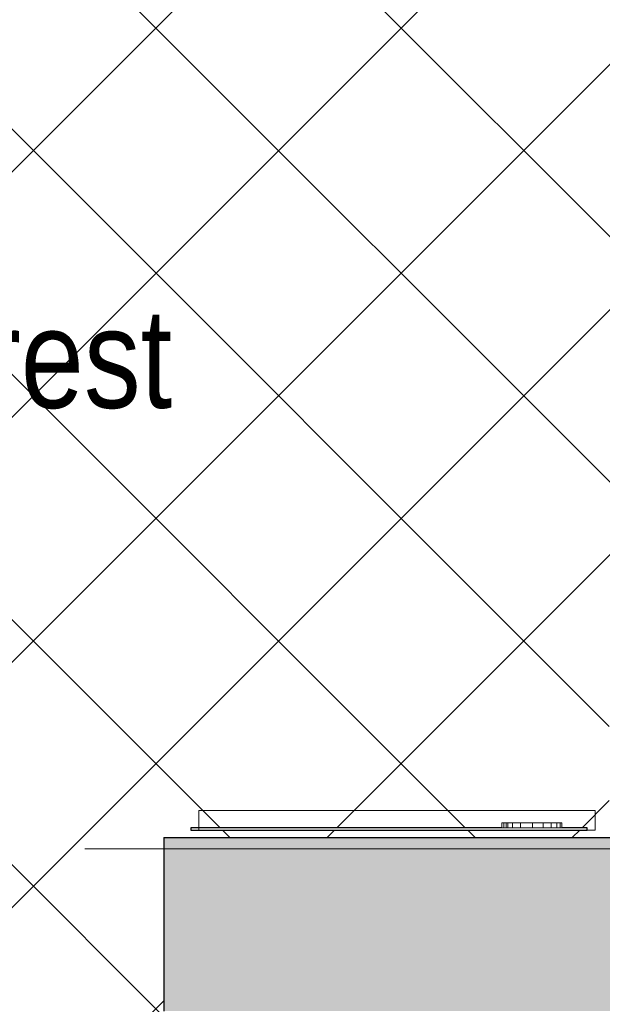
# Model space of a CAD drawing. Header units: millimetres. Extents: x -2180 to 54567, y -1945 to 22251.
# Tile 136 of 143: x 34126 to 35302, y 7186 to 9174. Entities that reach past the tile are written whole.
import ezdxf

# ---------------------------------------------------------------- set-up
doc = ezdxf.new("R2010")
doc.units = ezdxf.units.MM
doc.linetypes.add('Grid Line 1_2_', pattern=[2222.5, 1270, -317.5, 317.5, -317.5])
for name, color, linetype, lineweight, true_color in [('_ hall', 9, 'Continuous', 9, 0x808080), ('Color Fill-1', 7, 'Continuous', 9, 0xab8450), ('Cut Pattern-1', 7, 'Continuous', 9, 0x787878)]:
    doc.layers.add(name, color=color, linetype=linetype, lineweight=lineweight, true_color=true_color)
for name, color, linetype, lineweight in [('Generic Models', 7, 'Continuous', 9), ('Generic Models-2', 7, 'Continuous', 25), ('Grids-1', 7, 'Grid Line 1_2_', 9), ('Text Notes', 7, 'Continuous', 9), ('Walls-1', 7, 'Continuous', 25)]:
    doc.layers.add(name, color=color, linetype=linetype, lineweight=lineweight)
doc.styles.add('Swis721 Cn BT_1', font='swissc.ttf', dxfattribs={"height": 200})

# ---------------------------------------------------------------- blocks, each defined once
blk = doc.blocks.new('Generic Models 16 - Generic Models 8-2295188-1 Korruse põrandate plaan')
at = {"layer": 'Generic Models-2'}
for p, q in [((35099.1, 7542.8), (34471.2, 7542.8)), ((34471.2, 7542.8), (34471.2, 7537.8)), ((34471.2, 7537.8), (35271.2, 7537.8)), ((35271.2, 7542.8), (35220.1, 7542.8)), ((35271.2, 7537.8), (35271.2, 7542.8))]:
    blk.add_line(p, q, dxfattribs=at)

msp = doc.modelspace()

# ---------------------------------------------------------------- hatches: boundary and pattern name
at = {"layer": 'Color Fill-1'}
h = msp.add_hatch(dxfattribs=at)
h.set_pattern_fill('FP_39', color=256, style=0, pattern_type=2)
h.set_pattern_definition([(45, (0, 0), (-247.4874, 247.4874), []), (135, (0, 0), (-247.4874, -247.4874), [])])
h.paths.add_polyline_path([(30348.1, 8421.5), (30339.1, 8421.5), (30339.6, 8412.5), (30348.1, 8412.5), (30348.1, 8416.7)], flags=0)
h.paths.add_polyline_path([(32956.9, 5313.1), (32956.9, 5397.6), (33100.9, 5396.6), (33101.1, 5313.1), (33110.9, 5313.1), (33110.9, 5338.6), (33990.9, 5338.6), (33990.9, 5313.1), (34000.9, 5313.1), (34000.9, 5348.1), (34724.5, 5348.1), (34724.5, 5397.6), (34782.5, 5397.6), (34782.5, 5407.6), (34744.5, 5407.6), (34744.5, 5422.6), (34044.5, 5422.6), (34044.5, 5472.6), (34744.5, 5472.6), (34744.5, 6137.6), (34782.5, 6137.6), (34782.5, 6147.6), (34724.5, 6147.6), (34724.5, 7172.8), (34416.8, 7172.8), (34416.8, 7522.8), (35316.2, 7522.8), (35316.2, 7773.8), (35340.7, 7773.8), (35340.7, 10169), (33673.1, 10267.8), (33673.1, 10373.1), (33541.5, 10373.1), (33541.5, 10456.8), (32898.5, 10456.8), (32897.5, 10422.1), (32757.1, 10422.1), (32757.6, 10434.6), (32874.6, 10434.6), (32874.6, 10456.8), (31801.5, 10456.8), (31801.5, 10373.1), (30367, 10373.1), (30367, 10463.5), (30339.1, 10465.2), (30339.2, 10227.1), (30374.1, 10227.1), (30374.1, 10167.1), (30348.1, 10167.1), (30348.1, 9204.2), (30404.8, 9203.4), (30412.8, 9199.7), (30419, 9194.3), (30421.5, 9190.7), (30424.3, 9183.3), (30422.4, 9175.8), (30417.7, 9172.3), (30412.8, 9170.8), (30348.1, 9170.8), (30348.1, 8412.5), (30374.1, 8412.5), (30374.1, 7522.8), (31385.6, 7522.8), (31385.6, 7172.8), (30505.6, 7172.8), (30505.6, 7112.8), (30298.7, 7112.8), (30298.7, 5348.1), (32056.9, 5348.1), (32056.9, 5313.1), (32066.9, 5313.1), (32066.9, 5338.6), (32946.9, 5338.6), (32946.9, 5313.1)], flags=0)
h.paths.add_polyline_path([(34749.5, 7537.8), (34471.2, 7537.8), (34471.2, 7542.8), (35099.1, 7542.8), (35099.1, 7552.8), (35220.1, 7552.8), (35220.1, 7542.8), (35271.2, 7542.8), (35271.2, 7537.8), (34782.5, 7537.8)], flags=0)
h.paths.add_polyline_path([(30398.3, 9204.2), (30398.3, 9204.2), (30398.3, 9229.8)], flags=0)
at = {"layer": 'Cut Pattern-1'}
h = msp.add_hatch(color=256, dxfattribs=at)
h.paths.add_polyline_path([(34749.5, 7172.8), (35840.5, 7172.8), (35840.5, 7522.8), (34416.8, 7522.8), (34416.8, 7172.8), (34737, 7172.8)], flags=0)
h.paths.add_polyline_path([(30505.6, 7172.8), (31385.6, 7172.8), (31385.6, 7522.8), (30505.6, 7522.8), (30505.6, 7404.1)], flags=0)

# ---------------------------------------------------------------- linework, layer by layer
at = {"layer": '_ hall'}
for p, q in [((34487.8, 7577.8), (35287.8, 7577.8)), ((34487.8, 7537.8), (34487.8, 7577.8)), ((35287.8, 7577.8), (35287.8, 7537.8)), ((35287.8, 7537.8), (34487.8, 7537.8))]:
    msp.add_line(p, q, dxfattribs=at)
at = {"layer": 'Generic Models'}
for p, q in [((35099.1, 7552.8), (35103.2, 7552.8)), ((35099.1, 7542.8), (35099.1, 7552.8)), ((35103.2, 7552.8), (35107.9, 7552.8)), ((35103.2, 7542.8), (35103.2, 7552.8)), ((35107.9, 7552.8), (35111.1, 7552.8)), ((35107.9, 7542.8), (35107.9, 7552.8)), ((35111.1, 7552.8), (35120.5, 7552.8)), ((35111.1, 7542.8), (35111.1, 7552.8)), ((35120.5, 7552.8), (35136.9, 7552.8)), ((35120.5, 7542.8), (35120.5, 7552.8)), ((35136.9, 7552.8), (35161.2, 7552.8)), ((35136.9, 7542.8), (35136.9, 7552.8)), ((35161.2, 7552.8), (35182.9, 7552.8)), ((35161.2, 7542.8), (35161.2, 7552.8)), ((35182.9, 7552.8), (35199.1, 7552.8)), ((35182.9, 7542.8), (35182.9, 7552.8)), ((35199.1, 7552.8), (35210.3, 7552.8)), ((35199.1, 7542.8), (35199.1, 7552.8)), ((35210.3, 7552.8), (35217.1, 7552.8)), ((35210.3, 7542.8), (35210.3, 7552.8)), ((35217.1, 7552.8), (35220.1, 7552.8)), ((35217.1, 7542.8), (35217.1, 7552.8)), ((35220.1, 7542.8), (35220.1, 7552.8)), ((35103.2, 7542.8), (35099.1, 7542.8)), ((35107.9, 7542.8), (35103.2, 7542.8)), ((35111.1, 7542.8), (35107.9, 7542.8)), ((35120.5, 7542.8), (35111.1, 7542.8)), ((35136.9, 7542.8), (35120.5, 7542.8)), ((35161.2, 7542.8), (35136.9, 7542.8)), ((35182.9, 7542.8), (35161.2, 7542.8)), ((35199.1, 7542.8), (35182.9, 7542.8)), ((35210.3, 7542.8), (35199.1, 7542.8)), ((35217.1, 7542.8), (35210.3, 7542.8)), ((35220.1, 7542.8), (35217.1, 7542.8))]:
    msp.add_line(p, q, dxfattribs=at)
at = {"layer": 'Grids-1'}
for p, q in [((919.8, 7500), (34984.4, 7500)), ((34984.4, 7500), (37484.4, 7500))]:
    msp.add_line(p, q, dxfattribs=at)
at = {"layer": 'Walls-1'}
for q in [(34416.8, 7172.8), (36140.5, 7522.8)]:
    msp.add_line((34416.8, 7522.8), q, dxfattribs=at)

# ---------------------------------------------------------------- block references
at = {"layer": 'Generic Models'}
msp.add_blockref('Generic Models 16 - Generic Models 8-2295188-1 Korruse põrandate plaan', (0, 0), dxfattribs=at)

# ---------------------------------------------------------------- texts
at = {"layer": 'Text Notes', "insert": (31581, 8590.3), "char_height": 200, "width": 3495.358, "attachment_point": 1, "style": 'Swis721 Cn BT_1'}
msp.add_mtext('terasest renn 918x500 , rest ', dxfattribs=at)

doc.saveas('drawing.dxf')
